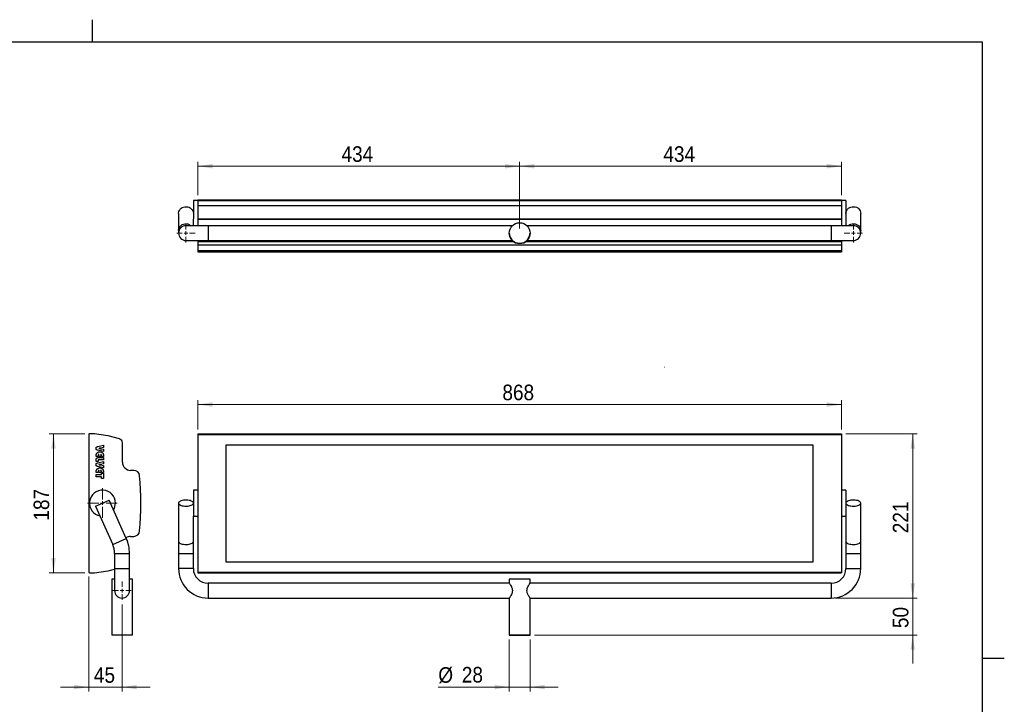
# Model space of a CAD drawing. Header units: millimetres. Extents: x 5 to 415, y 5 to 292.
# Tile 4 of 4: x 194 to 415, y 138 to 292. Entities that reach past the tile are written whole.
import ezdxf

# ---------------------------------------------------------------- set-up
doc = ezdxf.new("R2010")
doc.units = ezdxf.units.MM
doc.linetypes.add('SLD-Centrada-trazos-largos', pattern=[19.05, 15.24, -1.27, 1.27, -1.27])
doc.linetypes.add('SLD-Continua', pattern=[0])
doc.styles.add('SLDTEXTSTYLE0', font='GOTHIC.TTF', dxfattribs={"width": 0.913})
doc.dimstyles.new('SLDDIMSTYLE0', dxfattribs={"dimtxt": 3.5, "dimasz": 3.302, "dimexe": 0, "dimexo": 0.0625, "dimgap": 0.875, "dimtad": 1, "dimlfac": 6, "dimrnd": 1e-09, "dimzin": 12, "dimdsep": 46, "dimtxsty": 'SLDTEXTSTYLE0', "dimsah": 1, "dimcen": 0.09, "dimadec": 0, "dimazin": 3, "dimtfac": 1, "dimtmove": 0, "dimatfit": 0, "dimfxl": 1, "dimfrac": 2, "dimtolj": 1, "dimtzin": 12, "dimarcsym": 0})
doc.dimstyles.new('SLDDIMSTYLE1', dxfattribs={"dimtxt": 3.5, "dimasz": 3.302, "dimexe": 0, "dimexo": 0.0625, "dimgap": 0.875, "dimtad": 1, "dimdec": 0, "dimlfac": 6, "dimrnd": 1e-09, "dimzin": 12, "dimdsep": 46, "dimtxsty": 'SLDTEXTSTYLE0', "dimsah": 1, "dimcen": 0.09, "dimadec": 0, "dimazin": 3, "dimtfac": 1, "dimtdec": 0, "dimtofl": 0, "dimtmove": 0, "dimatfit": 3, "dimfxl": 1, "dimfrac": 2, "dimtolj": 1, "dimtzin": 12, "dimarcsym": 0})
doc.dimstyles.new('SLDDIMSTYLE2', dxfattribs={"dimtxt": 3.5, "dimasz": 3.302, "dimexe": 0, "dimexo": 0.0625, "dimgap": 0.875, "dimtad": 1, "dimlfac": 6, "dimrnd": 1e-09, "dimzin": 12, "dimdsep": 46, "dimtxsty": 'SLDTEXTSTYLE0', "dimsah": 1, "dimcen": 0.09, "dimadec": 0, "dimazin": 3, "dimtfac": 1, "dimtofl": 0, "dimtmove": 0, "dimatfit": 3, "dimfxl": 1, "dimfrac": 2, "dimtolj": 1, "dimtzin": 12, "dimarcsym": 0})

# ---------------------------------------------------------------- blocks, each defined once
blk = doc.blocks.new('_D')
at = {"color": 7, "linetype": 'SLD-Continua', "lineweight": 0}
for p, q in [((209.22, 166.9), (209.22, 141.06)), ((216.72, 160.65), (216.72, 141.06)), ((209.22, 142.06), (202.87, 142.06)), ((209.22, 142.06), (216.72, 142.06)), ((216.72, 142.06), (223.07, 142.06))]:
    blk.add_line(p, q, dxfattribs=at)
at = {"color": 7, "linetype": 'SLD-Continua', "lineweight": 18}
for points in [[(209.22, 142.06), (205.92, 142.57), (205.92, 141.55)], [(216.72, 142.06), (220.03, 141.55), (220.03, 142.57)]]:
    blk.add_solid(points, dxfattribs=at)
at = {"color": 7, "linetype": 'SLD-Continua', "lineweight": 18, "insert": (210.39, 146.53), "char_height": 3.5, "attachment_point": 1, "style": 'SLDTEXTSTYLE0'}
blk.add_mtext('45', dxfattribs=at)
blk = doc.blocks.new('_D_1')
at = {"color": 7, "linetype": 'SLD-Continua', "lineweight": 0}
for p, q in [((208.39, 198.94), (200.31, 198.94)), ((201.31, 198.94), (201.31, 167.73)), ((208.39, 167.73), (200.31, 167.73))]:
    blk.add_line(p, q, dxfattribs=at)
at = {"color": 7, "linetype": 'SLD-Continua', "lineweight": 18}
for points in [[(201.31, 198.94), (200.8, 195.64), (201.82, 195.64)], [(201.31, 167.73), (201.82, 171.03), (200.8, 171.03)]]:
    blk.add_solid(points, dxfattribs=at)
at = {"color": 7, "linetype": 'SLD-Continua', "lineweight": 18, "insert": (196.84, 179.46), "char_height": 3.5, "attachment_point": 1, "rotation": 90, "style": 'SLDTEXTSTYLE0'}
blk.add_mtext('187', dxfattribs=at)
blk = doc.blocks.new('SW_CENTERMARKSYMBOL_0')
at = {"color": 0, "linetype": 'SLD-Continua', "lineweight": 18}
for p, q in [((-0.83, 0), (-2.08, 0)), ((0, 0), (-0.42, 0)), ((0, 0.83), (0, 2.08)), ((0, 0), (0, 0.42)), ((0, 0), (0, -0.42)), ((0, 0), (0.42, 0)), ((0.83, 0), (2.08, 0)), ((0, -0.83), (0, -2.08))]:
    blk.add_line(p, q, dxfattribs=at)
blk = doc.blocks.new('SW_CENTERMARKSYMBOL_1')
at = {"color": 0, "linetype": 'SLD-Continua', "lineweight": 18}
for p, q in [((0, 0.83), (0, 3.33)), ((-0.83, 0), (-3.33, 0)), ((0, 0), (-0.42, 0)), ((0, 0), (0, 0.42)), ((0, 0), (0, -0.42)), ((0, 0), (0.42, 0)), ((0.83, 0), (3.33, 0)), ((0, -0.83), (0, -3.33))]:
    blk.add_line(p, q, dxfattribs=at)
blk = doc.blocks.new('_D_2')
at = {"color": 7, "linetype": 'SLD-Continua', "lineweight": 0}
for p, q in [((233.75, 199.94), (233.75, 206.54)), ((378.41, 199.94), (378.41, 206.54)), ((233.75, 205.54), (378.41, 205.54))]:
    blk.add_line(p, q, dxfattribs=at)
at = {"color": 7, "linetype": 'SLD-Continua', "lineweight": 18}
for points in [[(233.75, 205.54), (237.05, 205.03), (237.05, 206.05)], [(378.41, 205.54), (375.11, 206.05), (375.11, 205.03)]]:
    blk.add_solid(points, dxfattribs=at)
at = {"color": 7, "linetype": 'SLD-Continua', "lineweight": 18, "insert": (302.2, 210.01), "char_height": 3.5, "attachment_point": 1, "style": 'SLDTEXTSTYLE0'}
blk.add_mtext('868', dxfattribs=at)
blk = doc.blocks.new('_D_3')
at = {"color": 7, "linetype": 'SLD-Continua', "lineweight": 0}
for p, q in [((379.41, 198.94), (395.41, 198.94)), ((394.41, 162.06), (394.41, 198.94)), ((377.08, 162.06), (395.41, 162.06))]:
    blk.add_line(p, q, dxfattribs=at)
at = {"color": 7, "linetype": 'SLD-Continua', "lineweight": 18}
for points in [[(394.41, 198.94), (393.91, 195.64), (394.92, 195.64)], [(394.41, 162.06), (394.92, 165.36), (393.91, 165.36)]]:
    blk.add_solid(points, dxfattribs=at)
at = {"color": 7, "linetype": 'SLD-Continua', "lineweight": 18, "insert": (389.94, 176.62), "char_height": 3.5, "attachment_point": 1, "rotation": 90, "style": 'SLDTEXTSTYLE0'}
blk.add_mtext('221', dxfattribs=at)
blk = doc.blocks.new('_D_4')
at = {"color": 7, "linetype": 'SLD-Continua', "lineweight": 0}
for p, q in [((303.75, 152.73), (303.75, 141.06)), ((308.41, 152.73), (308.41, 141.06)), ((303.75, 142.06), (287.8, 142.06)), ((308.41, 142.06), (303.75, 142.06)), ((308.41, 142.06), (314.76, 142.06))]:
    blk.add_line(p, q, dxfattribs=at)
at = {"color": 7, "linetype": 'SLD-Continua', "lineweight": 18}
for points in [[(303.75, 142.06), (300.45, 142.57), (300.45, 141.55)], [(308.41, 142.06), (311.72, 141.55), (311.72, 142.57)]]:
    blk.add_solid(points, dxfattribs=at)
at = {"color": 7, "linetype": 'SLD-Continua', "lineweight": 18, "char_height": 3.5, "attachment_point": 1, "style": 'SLDTEXTSTYLE0'}
for s, insert in [('%%c', (287.8, 146.53)), ('28', (293.08, 146.59))]:
    blk.add_mtext(s, dxfattribs=dict(at, insert=insert))
blk = doc.blocks.new('_D_5')
at = {"color": 7, "linetype": 'SLD-Continua', "lineweight": 0}
for p, q in [((394.41, 162.06), (394.41, 168.41)), ((377.08, 162.06), (395.41, 162.06)), ((394.41, 162.06), (394.41, 153.73)), ((309.41, 153.73), (395.41, 153.73)), ((394.41, 153.73), (394.41, 147.38))]:
    blk.add_line(p, q, dxfattribs=at)
at = {"color": 7, "linetype": 'SLD-Continua', "lineweight": 18}
for points in [[(394.41, 162.06), (394.92, 165.36), (393.91, 165.36)], [(394.41, 153.73), (393.91, 150.43), (394.92, 150.43)]]:
    blk.add_solid(points, dxfattribs=at)
at = {"color": 7, "linetype": 'SLD-Continua', "lineweight": 18, "insert": (389.94, 155.31), "char_height": 3.5, "attachment_point": 1, "rotation": 90, "style": 'SLDTEXTSTYLE0'}
blk.add_mtext('50', dxfattribs=at)
blk = doc.blocks.new('_D_6')
at = {"color": 7, "linetype": 'SLD-Continua', "lineweight": 0}
for p, q in [((306.08, 245.06), (306.08, 260.08)), ((306.08, 259.08), (378.41, 259.08)), ((378.41, 252.56), (378.41, 260.08))]:
    blk.add_line(p, q, dxfattribs=at)
at = {"color": 7, "linetype": 'SLD-Continua', "lineweight": 18}
for points in [[(306.08, 259.08), (309.38, 258.58), (309.38, 259.59)], [(378.41, 259.08), (375.11, 259.59), (375.11, 258.58)]]:
    blk.add_solid(points, dxfattribs=at)
at = {"color": 7, "linetype": 'SLD-Continua', "lineweight": 18, "insert": (338.37, 263.56), "char_height": 3.5, "attachment_point": 1, "style": 'SLDTEXTSTYLE0'}
blk.add_mtext('434', dxfattribs=at)
blk = doc.blocks.new('_D_7')
at = {"color": 7, "linetype": 'SLD-Continua', "lineweight": 0}
for p, q in [((233.75, 252.56), (233.75, 260.08)), ((306.08, 259.08), (233.75, 259.08)), ((306.08, 245.06), (306.08, 260.08))]:
    blk.add_line(p, q, dxfattribs=at)
at = {"color": 7, "linetype": 'SLD-Continua', "lineweight": 18}
for points in [[(233.75, 259.08), (237.05, 258.58), (237.05, 259.59)], [(306.08, 259.08), (302.78, 259.59), (302.78, 258.58)]]:
    blk.add_solid(points, dxfattribs=at)
at = {"color": 7, "linetype": 'SLD-Continua', "lineweight": 18, "insert": (266.04, 263.56), "char_height": 3.5, "attachment_point": 1, "style": 'SLDTEXTSTYLE0'}
blk.add_mtext('434', dxfattribs=at)
blk = doc.blocks.new('SW_CENTERMARKSYMBOL_2')
at = {"color": 0, "linetype": 'SLD-Continua', "lineweight": 18}
for p, q in [((-0.83, 0), (-2.08, 0)), ((0, 0), (-0.42, 0)), ((0, 0.83), (0, 2.08)), ((0, 0), (0, 0.42)), ((0, 0), (0, -0.42)), ((0, 0), (0.42, 0)), ((0.83, 0), (2.08, 0)), ((0, -0.83), (0, -2.08))]:
    blk.add_line(p, q, dxfattribs=at)
blk = doc.blocks.new('SW_CENTERMARKSYMBOL_3')
at = {"color": 0, "linetype": 'SLD-Continua', "lineweight": 18}
for p, q in [((-0.83, 0), (-2.08, 0)), ((0, 0), (-0.42, 0)), ((0, 0.83), (0, 2.08)), ((0, 0), (0, 0.42)), ((0, 0), (0, -0.42)), ((0, 0), (0.42, 0)), ((0.83, 0), (2.08, 0)), ((0, -0.83), (0, -2.08))]:
    blk.add_line(p, q, dxfattribs=at)

msp = doc.modelspace()

# ---------------------------------------------------------------- linework, layer by layer
at = {"color": 7, "linetype": 'SLD-Continua', "lineweight": 25}
for p, q in [((210, 292.001), (210, 286.999)), ((10, 287), (410, 287)), ((410, 287), (410, 10)), ((233.7475, 251.3903), (232.7475, 251.3903)), ((232.7475, 251.3903), (232.7475, 247.2869)), ((233.7475, 251.557), (378.4142, 251.557)), ((233.7475, 251.557), (233.7475, 251.3903)), ((233.7475, 251.3903), (378.4142, 251.3903)), ((233.7475, 251.3903), (233.7475, 250.2262)), ((233.7475, 250.2262), (378.4142, 250.2262)), ((233.7475, 250.2262), (233.7475, 247.2298)), ((378.4142, 251.557), (378.4142, 251.3903)), ((379.4142, 251.3903), (378.4142, 251.3903)), ((378.4142, 251.3903), (378.4142, 250.2262)), ((378.4142, 250.2262), (378.4142, 247.2298)), ((379.4142, 251.3903), (379.4142, 247.2869)), ((229.4142, 248.4736), (229.4142, 244.6338)), ((382.7475, 244.6338), (382.7475, 248.4736)), ((236.0808, 245.7236), (231.0808, 245.7236)), ((232.7475, 245.7236), (232.7475, 247.2869)), ((233.7475, 247.2298), (378.4142, 247.2298)), ((233.7475, 247.2298), (233.7475, 247.1852)), ((233.7475, 247.1852), (378.4142, 247.1852)), ((233.7475, 247.1852), (233.7475, 245.7236)), ((304.4478, 245.7236), (236.0808, 245.7236)), ((236.0808, 245.7236), (236.0808, 242.3903)), ((376.0808, 245.7236), (307.7138, 245.7236)), ((381.0808, 245.7236), (376.0808, 245.7236)), ((376.0808, 245.7236), (376.0808, 242.3903)), ((378.4142, 247.2298), (378.4142, 247.1852)), ((378.4142, 247.1852), (378.4142, 245.7236)), ((379.4142, 247.2869), (379.4142, 245.7236)), ((229.4142, 244.6338), (229.4142, 244.057)), ((303.7475, 244.057), (303.7475, 244.057)), ((308.4142, 244.057), (308.4142, 244.057)), ((382.7475, 244.057), (382.7475, 244.6338)), ((231.0808, 242.3903), (236.0808, 242.3903)), ((233.7475, 242.3903), (233.7475, 242.1429)), ((233.7475, 242.1429), (233.7475, 241.4388)), ((233.7475, 242.1429), (304.7464, 242.1429)), ((233.7475, 241.4388), (378.4142, 241.4388)), ((233.7475, 241.4388), (233.7475, 240.1113)), ((236.0808, 242.3903), (304.4315, 242.3903)), ((307.4153, 242.1429), (378.4142, 242.1429)), ((307.7302, 242.3903), (376.0808, 242.3903)), ((376.0808, 242.3903), (381.0808, 242.3903)), ((378.4142, 242.3903), (378.4142, 242.1429)), ((378.4142, 242.1429), (378.4142, 241.4388)), ((378.4142, 241.4388), (378.4142, 240.1113)), ((233.7475, 240.1113), (378.4142, 240.1113)), ((233.7475, 240.1113), (233.7475, 239.8221)), ((233.7475, 239.8221), (378.4142, 239.8221)), ((378.4142, 240.1113), (378.4142, 239.8221)), ((209.2249, 198.7772), (209.2249, 167.8959)), ((210.5557, 198.9439), (209.3916, 198.9439)), ((213.5521, 198.5175), (210.5557, 198.9439)), ((216.1318, 197.8087), (213.5967, 198.5052)), ((216.2139, 197.782), (216.1318, 197.8087)), ((233.7475, 198.9439), (378.4142, 198.9439)), ((233.7475, 198.9439), (233.7475, 198.7772)), ((233.7475, 198.7772), (378.4142, 198.7772)), ((233.7475, 198.7772), (233.7475, 167.8959)), ((378.4142, 198.9439), (378.4142, 198.7772)), ((378.4142, 198.7772), (378.4142, 167.8959)), ((211.2497, 196.0954), (212.5583, 196.3914)), ((212.5583, 194.966), (211.2497, 195.2682)), ((211.5118, 195.6883), (211.4734, 195.6835)), ((212.5583, 195.8593), (211.8901, 195.7428)), ((211.8914, 195.6184), (212.5583, 195.5043)), ((212.5583, 196.3914), (212.5583, 195.8593)), ((212.5583, 195.5043), (212.5583, 194.966)), ((216.8057, 192.5825), (216.8057, 196.9248)), ((372.0808, 196.4439), (240.0808, 196.4439)), ((240.0808, 196.4439), (240.0808, 170.2292)), ((372.0808, 170.2292), (372.0808, 196.4439)), ((210.8916, 193.8914), (210.8916, 193.9349)), ((211.3521, 193.8914), (210.8916, 193.8914)), ((210.8916, 192.7072), (210.8916, 193.0334)), ((211.3521, 192.7072), (210.8916, 192.7072)), ((211.2497, 192.455), (212.5583, 192.7511)), ((211.3521, 193.9922), (211.3521, 193.8914)), ((211.3521, 192.958), (211.3521, 192.7072)), ((211.4792, 193.6502), (212.5583, 193.6502)), ((212.5583, 193.1239), (211.5156, 193.1239)), ((211.5275, 193.8914), (211.5275, 194.4177)), ((211.9223, 193.8914), (211.5275, 193.8914)), ((211.9223, 194.4153), (211.9223, 193.8914)), ((212.0977, 193.8914), (212.0977, 193.9922)), ((212.5583, 193.8914), (212.0977, 193.8914)), ((212.5583, 193.9349), (212.5583, 193.8914)), ((212.5583, 193.6502), (212.5583, 193.1239)), ((212.5583, 192.7511), (212.5583, 192.2189)), ((212.5583, 191.3256), (211.2497, 191.6278)), ((211.3521, 190.3518), (211.3521, 190.2511)), ((211.5118, 192.0479), (211.4734, 192.0431)), ((211.5275, 190.2511), (211.5275, 190.7774)), ((212.5583, 192.2189), (211.8901, 192.1024)), ((211.8914, 191.978), (212.5583, 191.8639)), ((211.9223, 190.775), (211.9223, 190.2511)), ((212.0977, 190.2511), (212.0977, 190.3518)), ((212.5583, 191.8639), (212.5583, 191.3256)), ((219.343, 190.7491), (218.639, 190.7491)), ((210.8916, 190.2511), (210.8916, 190.2946)), ((211.3521, 190.2511), (210.8916, 190.2511)), ((210.8916, 189.7905), (212.0977, 189.7905)), ((210.8916, 189.2642), (210.8916, 189.7905)), ((212.0977, 189.2642), (210.8916, 189.2642)), ((211.9223, 190.2511), (211.5275, 190.2511)), ((212.5583, 190.2511), (212.0977, 190.2511)), ((212.0977, 190.0976), (212.5583, 190.0976)), ((212.0977, 189.7905), (212.0977, 190.0976)), ((212.0977, 188.9572), (212.0977, 189.2642)), ((212.5583, 188.9572), (212.0977, 188.9572)), ((212.5583, 190.2946), (212.5583, 190.2511)), ((212.5583, 190.0976), (212.5583, 188.9572)), ((233.7475, 186.3126), (232.7475, 186.3126)), ((232.7475, 186.3126), (232.7475, 180.4792)), ((379.4142, 186.3126), (378.4142, 186.3126)), ((379.4142, 186.3126), (379.4142, 180.4792)), ((212.3083, 183.3959), (213.8307, 184.074)), ((217.6706, 175.4533), (213.8307, 184.074)), ((210.7858, 182.7178), (212.3083, 183.3959)), ((210.7858, 182.7178), (214.6257, 174.097)), ((229.4142, 183.3959), (229.4142, 174.7751)), ((382.7475, 174.7751), (382.7475, 183.3959)), ((232.7475, 180.4792), (233.7475, 180.4792)), ((232.7475, 174.7751), (232.7475, 180.4792)), ((378.4142, 180.4792), (379.4142, 180.4792)), ((379.4142, 180.4792), (379.4142, 174.7751)), ((216.1481, 174.7751), (217.6706, 175.4533)), ((218.639, 175.924), (219.343, 175.924)), ((214.6257, 174.097), (216.1481, 174.7751)), ((229.4142, 174.7751), (229.4142, 172.0626)), ((232.7475, 172.0626), (232.7475, 174.7751)), ((379.4142, 174.7751), (379.4142, 172.0626)), ((382.7475, 172.0626), (382.7475, 174.7751)), ((215.0583, 172.0626), (215.0583, 168.7292)), ((215.0583, 172.0626), (218.3916, 172.0626)), ((218.3916, 168.7292), (218.3916, 172.0626)), ((229.4142, 172.0626), (229.4142, 168.7292)), ((229.4142, 172.0626), (232.7475, 172.0626)), ((232.7475, 168.7292), (232.7475, 172.0626)), ((379.4142, 172.0626), (379.4142, 168.7292)), ((379.4142, 172.0626), (382.7475, 172.0626)), ((382.7475, 168.7292), (382.7475, 172.0626)), ((213.5967, 168.1679), (215.0583, 168.5694)), ((215.0583, 168.7292), (215.0583, 163.7292)), ((215.0583, 168.7292), (218.3916, 168.7292)), ((218.3916, 163.7292), (218.3916, 168.7292)), ((232.7475, 168.7292), (229.4142, 168.7292)), ((240.0808, 170.2292), (372.0808, 170.2292)), ((379.4142, 168.7292), (382.7475, 168.7292)), ((209.3916, 167.7292), (210.5557, 167.7292)), ((210.5557, 167.7292), (213.5521, 168.1557)), ((214.3916, 166.3126), (214.3916, 153.7292)), ((215.0583, 166.3126), (214.3916, 166.3126)), ((219.0583, 166.3126), (218.3916, 166.3126)), ((219.0583, 153.7292), (219.0583, 166.3126)), ((233.7475, 167.8959), (378.4142, 167.8959)), ((233.7475, 167.8959), (233.7475, 167.7292)), ((233.7475, 167.7292), (378.4142, 167.7292)), ((233.7475, 167.7292), (378.4142, 167.7292)), ((233.7475, 167.7292), (233.7475, 167.7292)), ((303.7475, 166.3126), (303.7475, 165.383)), ((308.4142, 165.3855), (308.4142, 166.3126)), ((378.4142, 167.8959), (378.4142, 167.7292)), ((303.7566, 165.3959), (236.0808, 165.3959)), ((236.0808, 165.3959), (236.0808, 162.0626)), ((376.0808, 165.3959), (308.4068, 165.3959)), ((376.0808, 165.3959), (376.0808, 162.0626)), ((236.0808, 162.0626), (303.7549, 162.0626)), ((303.7475, 162.073), (303.7475, 153.7292)), ((308.4051, 162.0626), (376.0808, 162.0626)), ((308.4142, 153.7292), (308.4142, 162.0754)), ((219.0583, 153.7292), (214.3916, 153.7292)), ((415.001, 148.5), (409.999, 148.5))]:
    msp.add_line(p, q, dxfattribs=at)
at = {"color": 7, "linetype": 'SLD-Centrada-trazos-largos', "lineweight": 18}
msp.add_line((338.5808, 213.9371), (338.6182, 213.9371), dxfattribs=at)
at = {"color": 7, "linetype": 'SLD-Continua', "lineweight": 25, "flags": 128}
for points in [[(229.4142, 248.4736), (229.4217, 248.6183), (229.4817, 248.9026), (229.5994, 249.1713), (229.7708, 249.4147), (229.9894, 249.6242), (230.2475, 249.7921), (230.5357, 249.9124), (230.8437, 249.9806), (231.1601, 249.9944), (231.4738, 249.9532), (231.7732, 249.8585), (232.0476, 249.7138), (232.2871, 249.5242), (232.4829, 249.2967), (232.6281, 249.0395), (232.7174, 248.7618), (232.7475, 248.4736)], [(379.4142, 248.4736), (379.4217, 248.6183), (379.4817, 248.9026), (379.5994, 249.1713), (379.7708, 249.4147), (379.9894, 249.6242), (380.2475, 249.7921), (380.5357, 249.9124), (380.8437, 249.9806), (381.1601, 249.9944), (381.4738, 249.9532), (381.7732, 249.8585), (382.0476, 249.7138), (382.2871, 249.5242), (382.4829, 249.2967), (382.6281, 249.0395), (382.7174, 248.7618), (382.7475, 248.4736)], [(229.4142, 244.6338), (229.4217, 244.7785), (229.4817, 245.0627), (229.5994, 245.3314), (229.7708, 245.5749), (229.9894, 245.7844), (230.2475, 245.9522), (230.5357, 246.0725), (230.8437, 246.1407), (231.1601, 246.1545), (231.4738, 246.1133), (231.7732, 246.0186), (232.0476, 245.8739), (232.2446, 245.7236)], [(379.9171, 245.7236), (379.9894, 245.7844), (380.2475, 245.9522), (380.5357, 246.0725), (380.8437, 246.1407), (381.1601, 246.1545), (381.4738, 246.1133), (381.7732, 246.0186), (382.0476, 245.8739), (382.2871, 245.6844), (382.4829, 245.4569), (382.6281, 245.1996), (382.7174, 244.9219), (382.7475, 244.6338)], [(232.7475, 183.3959), (232.7174, 183.5242), (232.6281, 183.6479), (232.4829, 183.7625), (232.2871, 183.8639), (232.0476, 183.9483), (231.7732, 184.0128), (231.4738, 184.0549), (231.1601, 184.0733), (230.8437, 184.0671), (230.5357, 184.0367), (230.2475, 183.9832), (229.9894, 183.9084), (229.7708, 183.8151), (229.5994, 183.7066), (229.4817, 183.587), (229.4217, 183.4604), (229.4217, 183.3314), (229.4817, 183.2049), (229.5994, 183.0852), (229.7708, 182.9767), (229.9894, 182.8834), (230.2475, 182.8086), (230.5357, 182.7551), (230.8437, 182.7247), (231.1601, 182.7185), (231.4738, 182.7369), (231.7732, 182.7791), (232.0476, 182.8435), (232.2871, 182.9279), (232.4829, 183.0293), (232.6281, 183.1439), (232.7174, 183.2676), (232.7475, 183.3959)], [(382.7475, 183.3959), (382.7174, 183.5242), (382.6281, 183.6479), (382.4829, 183.7625), (382.2871, 183.8639), (382.0476, 183.9483), (381.7732, 184.0128), (381.4738, 184.0549), (381.1601, 184.0733), (380.8437, 184.0671), (380.5357, 184.0367), (380.2475, 183.9832), (379.9894, 183.9084), (379.7708, 183.8151), (379.5994, 183.7066), (379.4817, 183.587), (379.4217, 183.4604), (379.4217, 183.3314), (379.4817, 183.2049), (379.5994, 183.0852), (379.7708, 182.9767), (379.9894, 182.8834), (380.2475, 182.8086), (380.5357, 182.7551), (380.8437, 182.7247), (381.1601, 182.7185), (381.4738, 182.7369), (381.7732, 182.7791), (382.0476, 182.8435), (382.2871, 182.9279), (382.4829, 183.0293), (382.6281, 183.1439), (382.7174, 183.2676), (382.7475, 183.3959)], [(229.4142, 174.7751), (229.4217, 174.7107), (229.4817, 174.5841), (229.5994, 174.4644), (229.7708, 174.3559), (229.9894, 174.2626), (230.2475, 174.1878), (230.5357, 174.1343), (230.8437, 174.1039), (231.1601, 174.0978), (231.4738, 174.1161), (231.7732, 174.1583), (232.0476, 174.2227), (232.2871, 174.3072), (232.4829, 174.4085), (232.6281, 174.5231), (232.7174, 174.6468), (232.7475, 174.7751)], [(379.4142, 174.7751), (379.4217, 174.7107), (379.4817, 174.5841), (379.5994, 174.4644), (379.7708, 174.3559), (379.9894, 174.2626), (380.2475, 174.1878), (380.5357, 174.1343), (380.8437, 174.1039), (381.1601, 174.0978), (381.4738, 174.1161), (381.7732, 174.1583), (382.0476, 174.2227), (382.2871, 174.3072), (382.4829, 174.4085), (382.6281, 174.5231), (382.7174, 174.6468), (382.7475, 174.7751)], [(308.4142, 166.3126), (308.4123, 166.3126), (308.367, 166.3126), (308.2625, 166.3126), (308.1016, 166.3126), (307.8883, 166.3126), (307.6281, 166.3126), (307.3279, 166.3126), (306.9954, 166.3126), (306.6392, 166.3126), (306.2686, 166.3126), (305.8931, 166.3126), (305.5224, 166.3126), (305.1663, 166.3126), (304.8338, 166.3126), (304.5336, 166.3126), (304.2734, 166.3126), (304.0601, 166.3126), (303.8991, 166.3126), (303.7947, 166.3126), (303.7494, 166.3126), (303.7475, 166.3126)], [(306.0808, 153.7292), (306.4551, 153.7292), (306.8197, 153.7292), (307.1652, 153.7292), (307.4826, 153.7292), (307.7636, 153.7292), (308.0011, 153.7292), (308.1889, 153.7292), (308.3221, 153.7292), (308.3972, 153.7292), (308.4123, 153.7292), (308.367, 153.7292), (308.2625, 153.7292), (308.1016, 153.7292), (307.8883, 153.7292), (307.6281, 153.7292), (307.3279, 153.7292), (306.9954, 153.7292), (306.6392, 153.7292), (306.2686, 153.7292), (305.8931, 153.7292), (305.5224, 153.7292), (305.1663, 153.7292), (304.8338, 153.7292), (304.5336, 153.7292), (304.2734, 153.7292), (304.0601, 153.7292), (303.8991, 153.7292), (303.7947, 153.7292), (303.7494, 153.7292), (303.7645, 153.7292), (303.8396, 153.7292), (303.9728, 153.7292), (304.1605, 153.7292), (304.398, 153.7292), (304.6791, 153.7292), (304.9965, 153.7292), (305.342, 153.7292), (305.7065, 153.7292), (306.0808, 153.7292)]]:
    msp.add_lwpolyline(points, dxfattribs=at)
at = {"color": 7, "linetype": 'SLD-Continua', "lineweight": 25}
msp.add_circle((306.0808, 244.057), 2.3333, dxfattribs=at)
for centre, radius, start, end in [((231.0808, 244.057), 1.6667, 90, 270), ((381.0808, 244.057), 1.6667, 270, 90), ((306.0808, 244.057), 2.3333, 180, 270), ((306.0808, 244.057), 2.3333, 270, 0), ((209.3916, 198.7772), 0.1667, 90, 180.000003), ((213.5307, 198.3522), 0.1667, 66.662409, 82.612922), ((215.889, 196.9248), 0.9167, 359.999997, 69.241239), ((218.639, 192.5825), 1.8333, 179.999997, 269.999997), ((219.343, 189.4158), 1.3333, 5.339056, 89.999997), ((154.2931, 183.3366), 66.6667, 354.660938, 5.339056), ((212.3083, 183.3959), 2.9167, 0, 259.159247), ((212.3083, 183.3959), 2.9167, 328.859056, 0), ((219.343, 177.2573), 1.3333, 269.999997, 354.660938), ((218.639, 174.0907), 1.8333, 89.999997, 124.385334), ((210.0583, 172.0626), 8.3333, 0, 24.009151), ((210.0583, 172.0626), 5, 0, 24.009151), ((236.0808, 168.7292), 6.6667, 180, 270), ((236.0808, 168.7292), 3.3333, 180, 270), ((376.0808, 168.7292), 3.3333, 270, 0), ((376.0808, 168.7292), 6.6667, 270, 0), ((209.3916, 167.8959), 0.1667, 180, 270), ((213.5307, 168.3209), 0.1667, 277.387049, 293.337586), ((216.7249, 163.7292), 1.6667, 180, 0)]:
    msp.add_arc(centre, radius, start, end, dxfattribs=at)
for points, knots in [([(303.7549, 244.0574), (303.7581, 243.9292), (303.7653, 243.6461), (303.8853, 243.2322), (304.0776, 242.8344), (304.2871, 242.5546), (304.4363, 242.4012), (304.4328, 242.405), (304.4315, 242.4065)], [0, 0, 0, 0, 0.14044534, 0.30997334, 0.49858531, 0.72195181, 0.89483014, 1, 1, 1, 1]), ([(307.7302, 242.4065), (307.726, 242.4023), (307.7131, 242.3894), (307.8227, 242.4987), (308.0226, 242.7397), (308.2449, 243.1441), (308.3928, 243.6048), (308.4013, 243.918), (308.405, 244.0576)], [0, 0, 0, 0, 0.06917366, 0.21636366, 0.43443184, 0.65752536, 0.84737277, 1, 1, 1, 1]), ([(210.8697, 195.6835), (210.8699, 195.6973), (210.8704, 195.7244), (210.8746, 195.7638), (210.8812, 195.801), (210.8913, 195.8356), (210.9037, 195.8682), (210.9186, 195.8985), (210.937, 195.9262), (210.9578, 195.9521), (210.982, 195.9758), (211.0096, 195.9979), (211.0411, 196.018), (211.0758, 196.037), (211.1143, 196.0539), (211.1561, 196.0697), (211.2015, 196.0838), (211.2333, 196.0914), (211.2497, 196.0954)], [0, 0, 0, 0, 0.06704895, 0.131084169, 0.191913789, 0.250109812, 0.305856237, 0.360345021, 0.41395421, 0.466715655, 0.521150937, 0.577889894, 0.637953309, 0.701645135, 0.76957349, 0.841782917, 0.918332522, 1, 1, 1, 1]), ([(211.2497, 195.2682), (211.2333, 195.2721), (211.2015, 195.2797), (211.1561, 195.2939), (211.1143, 195.3096), (211.0759, 195.3267), (211.0409, 195.3451), (211.0097, 195.3656), (210.9822, 195.3877), (210.9576, 195.4111), (210.9371, 195.4373), (210.9185, 195.4651), (210.9037, 195.4958), (210.8913, 195.5287), (210.8812, 195.564), (210.8746, 195.6017), (210.8704, 195.6418), (210.8699, 195.6693), (210.8697, 195.6835)], [0, 0, 0, 0, 0.08122369, 0.15735731, 0.22917434, 0.29673357, 0.35981772, 0.41985617, 0.4762868, 0.53004104, 0.58294475, 0.63626262, 0.69094852, 0.74690674, 0.80584615, 0.86742874, 0.93166385, 1, 1, 1, 1]), ([(211.0324, 194.5716), (211.0424, 194.5861), (211.0622, 194.6148), (211.0946, 194.6554), (211.1289, 194.6935), (211.1653, 194.7292), (211.2037, 194.7626), (211.2443, 194.793), (211.2865, 194.8212), (211.3307, 194.8469), (211.3764, 194.8697), (211.4232, 194.8898), (211.4711, 194.9065), (211.5201, 194.9203), (211.5701, 194.9309), (211.6212, 194.9383), (211.6732, 194.9435), (211.7082, 194.9439), (211.7259, 194.944)], [0, 0, 0, 0, 0.064379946, 0.127341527, 0.189692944, 0.25166751, 0.313502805, 0.37518581, 0.436880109, 0.49915466, 0.561679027, 0.623383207, 0.685286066, 0.746854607, 0.809144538, 0.872002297, 0.93529084, 1, 1, 1, 1]), ([(211.4734, 195.6835), (211.5317, 195.6747), (211.6513, 195.6565), (211.7708, 195.6374), (211.8322, 195.6276)], [0, 0, 0, 0, 0.48690311, 1, 1, 1, 1]), ([(211.8901, 195.7428), (211.8847, 195.7419), (211.871, 195.7395), (211.846, 195.7354), (211.8121, 195.7303), (211.7692, 195.7242), (211.7175, 195.7166), (211.6569, 195.7081), (211.5873, 195.6985), (211.5379, 195.6918), (211.5118, 195.6883)], [0, 0, 0, 0, 0.042742, 0.10906555, 0.19883301, 0.31205265, 0.44885489, 0.60911214, 0.79282668, 1, 1, 1, 1]), ([(211.7259, 194.944), (211.7435, 194.9438), (211.7785, 194.9435), (211.8303, 194.9383), (211.8811, 194.9309), (211.9309, 194.9203), (211.9796, 194.9064), (212.0275, 194.8902), (212.074, 194.87), (212.1196, 194.8475), (212.1637, 194.8223), (212.206, 194.7941), (212.2459, 194.763), (212.2848, 194.7303), (212.3208, 194.6942), (212.3553, 194.6561), (212.3876, 194.6151), (212.4074, 194.5862), (212.4174, 194.5716)], [0, 0, 0, 0, 0.06441616, 0.12782696, 0.19039252, 0.25239381, 0.31408129, 0.37557146, 0.43739484, 0.49947927, 0.561665, 0.62347848, 0.68520138, 0.74688319, 0.80927103, 0.8717429, 0.9351537, 1, 1, 1, 1]), ([(211.8322, 195.6276), (211.8394, 195.6266), (211.8523, 195.6249), (211.8693, 195.6221), (211.8819, 195.62), (211.8887, 195.6188), (211.8914, 195.6184)], [0, 0, 0, 0, 0.36344061, 0.65261841, 0.86104736, 1, 1, 1, 1]), ([(210.8916, 193.9349), (210.8919, 193.9691), (210.8924, 194.0353), (210.8998, 194.1313), (210.9098, 194.2209), (210.9252, 194.3038), (210.9451, 194.3802), (210.9688, 194.4504), (210.9973, 194.5143), (211.0209, 194.5528), (211.0324, 194.5716)], [0, 0, 0, 0, 0.15508681, 0.30065931, 0.4369602, 0.56409813, 0.68308723, 0.79493245, 0.90029623, 1, 1, 1, 1]), ([(210.8916, 193.0334), (210.8921, 193.0589), (210.893, 193.1081), (210.8994, 193.1795), (210.9106, 193.2456), (210.9265, 193.3067), (210.9459, 193.3629), (210.9709, 193.4136), (210.9999, 193.4595), (211.0339, 193.5002), (211.0728, 193.5357), (211.1162, 193.5669), (211.1651, 193.5924), (211.2184, 193.6138), (211.2768, 193.6301), (211.3399, 193.6421), (211.408, 193.6488), (211.455, 193.6497), (211.4792, 193.6502)], [0, 0, 0, 0, 0.07788582, 0.1504516, 0.2188041, 0.28264592, 0.34304285, 0.40018418, 0.45528542, 0.50856397, 0.56168217, 0.6157362, 0.67148825, 0.72976568, 0.79109566, 0.85648029, 0.9259522, 1, 1, 1, 1]), ([(211.5275, 194.4177), (211.5124, 194.4083), (211.4827, 194.3898), (211.4447, 194.3546), (211.4134, 194.315), (211.3939, 194.2776), (211.3817, 194.2448), (211.3739, 194.2171), (211.367, 194.1867), (211.3617, 194.1534), (211.3572, 194.1173), (211.3542, 194.0782), (211.3526, 194.0361), (211.3523, 194.0071), (211.3521, 193.9922)], [0, 0, 0, 0, 0.110147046, 0.215301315, 0.317140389, 0.419823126, 0.473969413, 0.532583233, 0.596815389, 0.666040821, 0.740541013, 0.821063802, 0.907745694, 1, 1, 1, 1]), ([(211.5156, 193.1239), (211.5026, 193.1235), (211.4781, 193.1229), (211.4441, 193.1149), (211.415, 193.1023), (211.3913, 193.0837), (211.3734, 193.0594), (211.3606, 193.0302), (211.3532, 192.9957), (211.3525, 192.9711), (211.3521, 192.958)], [0, 0, 0, 0, 0.14500596, 0.27393322, 0.38915391, 0.49856911, 0.60743571, 0.72382504, 0.85371568, 1, 1, 1, 1]), ([(212.0977, 193.9922), (212.0976, 194.0069), (212.0973, 194.0355), (212.0956, 194.0769), (212.0926, 194.1157), (212.0881, 194.1516), (212.0828, 194.1846), (212.0759, 194.2147), (212.0678, 194.2419), (212.0556, 194.2745), (212.0359, 194.3117), (212.0049, 194.3514), (211.967, 194.3867), (211.9375, 194.4056), (211.9223, 194.4153)], [0, 0, 0, 0, 0.09137983, 0.17715554, 0.25744527, 0.3323831, 0.40131644, 0.46454458, 0.52370233, 0.57750408, 0.68016397, 0.7831605, 0.88841184, 1, 1, 1, 1]), ([(212.4174, 194.5716), (212.4288, 194.5528), (212.4522, 194.5143), (212.4802, 194.4503), (212.5041, 194.3802), (212.5239, 194.3038), (212.5397, 194.2209), (212.5502, 194.1314), (212.5574, 194.0353), (212.558, 193.9691), (212.5583, 193.9349)], [0, 0, 0, 0, 0.09947454, 0.20465818, 0.31653871, 0.43556538, 0.56283969, 0.69924577, 0.84486423, 1, 1, 1, 1]), ([(210.8697, 192.0431), (210.8699, 192.057), (210.8704, 192.084), (210.8746, 192.1234), (210.8812, 192.1606), (210.8913, 192.1953), (210.9037, 192.2278), (210.9186, 192.2582), (210.937, 192.2859), (210.9578, 192.3118), (210.982, 192.3355), (211.0096, 192.3576), (211.0411, 192.3776), (211.0758, 192.3967), (211.1143, 192.4135), (211.1561, 192.4293), (211.2015, 192.4435), (211.2333, 192.4511), (211.2497, 192.455)], [0, 0, 0, 0, 0.06704895, 0.131084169, 0.191913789, 0.250109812, 0.305856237, 0.360345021, 0.41395421, 0.466715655, 0.521150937, 0.577889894, 0.637953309, 0.701645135, 0.76957349, 0.841782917, 0.918332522, 1, 1, 1, 1]), ([(211.2497, 191.6278), (211.2333, 191.6318), (211.2015, 191.6394), (211.1561, 191.6535), (211.1143, 191.6693), (211.0759, 191.6863), (211.0409, 191.7048), (211.0097, 191.7253), (210.9822, 191.7474), (210.9576, 191.7707), (210.9371, 191.797), (210.9185, 191.8247), (210.9037, 191.8554), (210.8913, 191.8883), (210.8812, 191.9236), (210.8746, 191.9614), (210.8704, 192.0015), (210.8699, 192.029), (210.8697, 192.0431)], [0, 0, 0, 0, 0.08122369, 0.15735731, 0.22917434, 0.29673357, 0.35981772, 0.41985617, 0.4762868, 0.53004104, 0.58294475, 0.63626262, 0.69094852, 0.74690674, 0.80584615, 0.86742874, 0.93166385, 1, 1, 1, 1]), ([(210.8916, 190.2946), (210.8919, 190.3287), (210.8924, 190.395), (210.8998, 190.491), (210.9098, 190.5806), (210.9252, 190.6634), (210.9451, 190.7398), (210.9688, 190.81), (210.9973, 190.874), (211.0209, 190.9125), (211.0324, 190.9312)], [0, 0, 0, 0, 0.15508681, 0.30065931, 0.4369602, 0.56409813, 0.68308723, 0.79493245, 0.90029623, 1, 1, 1, 1]), ([(211.0324, 190.9312), (211.0424, 190.9457), (211.0622, 190.9745), (211.0946, 191.015), (211.1289, 191.0532), (211.1653, 191.0888), (211.2037, 191.1222), (211.2443, 191.1526), (211.2865, 191.1809), (211.3307, 191.2066), (211.3764, 191.2293), (211.4232, 191.2494), (211.4711, 191.2661), (211.5201, 191.28), (211.5701, 191.2906), (211.6212, 191.2979), (211.6732, 191.3031), (211.7082, 191.3035), (211.7259, 191.3037)], [0, 0, 0, 0, 0.064379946, 0.127341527, 0.189692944, 0.25166751, 0.313502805, 0.37518581, 0.436880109, 0.49915466, 0.561679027, 0.623383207, 0.685286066, 0.746854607, 0.809144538, 0.872002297, 0.93529084, 1, 1, 1, 1]), ([(211.5275, 190.7774), (211.5124, 190.7679), (211.4827, 190.7494), (211.4447, 190.7142), (211.4134, 190.6746), (211.3939, 190.6372), (211.3817, 190.6045), (211.3739, 190.5768), (211.367, 190.5464), (211.3617, 190.5131), (211.3572, 190.477), (211.3542, 190.4379), (211.3526, 190.3958), (211.3523, 190.3668), (211.3521, 190.3518)], [0, 0, 0, 0, 0.110147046, 0.215301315, 0.317140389, 0.419823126, 0.473969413, 0.532583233, 0.596815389, 0.666040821, 0.740541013, 0.821063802, 0.907745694, 1, 1, 1, 1]), ([(211.4734, 192.0431), (211.5317, 192.0343), (211.6513, 192.0162), (211.7708, 191.9971), (211.8322, 191.9873)], [0, 0, 0, 0, 0.48690311, 1, 1, 1, 1]), ([(211.8901, 192.1024), (211.8847, 192.1015), (211.871, 192.0992), (211.846, 192.095), (211.8121, 192.0899), (211.7692, 192.0839), (211.7175, 192.0762), (211.6569, 192.0677), (211.5873, 192.0581), (211.5379, 192.0515), (211.5118, 192.0479)], [0, 0, 0, 0, 0.042742, 0.10906555, 0.19883301, 0.31205265, 0.44885489, 0.60911214, 0.79282668, 1, 1, 1, 1]), ([(211.7259, 191.3037), (211.7435, 191.3035), (211.7785, 191.3031), (211.8303, 191.2979), (211.8811, 191.2906), (211.9309, 191.2799), (211.9796, 191.2661), (212.0275, 191.2498), (212.074, 191.2297), (212.1196, 191.2072), (212.1637, 191.1819), (212.206, 191.1538), (212.2459, 191.1227), (212.2848, 191.0899), (212.3208, 191.0538), (212.3553, 191.0157), (212.3876, 190.9748), (212.4074, 190.9459), (212.4174, 190.9312)], [0, 0, 0, 0, 0.06441616, 0.12782696, 0.19039252, 0.25239381, 0.31408129, 0.37557146, 0.43739484, 0.49947927, 0.561665, 0.62347848, 0.68520138, 0.74688319, 0.80927103, 0.8717429, 0.9351537, 1, 1, 1, 1]), ([(211.8322, 191.9873), (211.8394, 191.9863), (211.8523, 191.9845), (211.8693, 191.9817), (211.8819, 191.9796), (211.8887, 191.9785), (211.8914, 191.978)], [0, 0, 0, 0, 0.36344061, 0.65261841, 0.86104736, 1, 1, 1, 1]), ([(212.0977, 190.3518), (212.0976, 190.3665), (212.0973, 190.3951), (212.0956, 190.4366), (212.0926, 190.4754), (212.0881, 190.5112), (212.0828, 190.5442), (212.0759, 190.5743), (212.0678, 190.6016), (212.0556, 190.6341), (212.0359, 190.6713), (212.0049, 190.711), (211.967, 190.7464), (211.9375, 190.7653), (211.9223, 190.775)], [0, 0, 0, 0, 0.09137983, 0.17715554, 0.25744527, 0.3323831, 0.40131644, 0.46454458, 0.52370233, 0.57750408, 0.68016397, 0.7831605, 0.88841184, 1, 1, 1, 1]), ([(212.4174, 190.9312), (212.4288, 190.9125), (212.4522, 190.8739), (212.4802, 190.8099), (212.5041, 190.7398), (212.5239, 190.6634), (212.5397, 190.5806), (212.5502, 190.491), (212.5574, 190.395), (212.558, 190.3287), (212.5583, 190.2946)], [0, 0, 0, 0, 0.09947454, 0.20465818, 0.31653871, 0.43556538, 0.56283969, 0.69924577, 0.84486423, 1, 1, 1, 1]), ([(303.7566, 165.383), (303.7538, 165.3871), (303.738, 165.4093), (303.808, 165.3115), (303.9514, 165.1006), (304.1306, 164.8083), (304.2805, 164.4974), (304.4085, 164.1652), (304.4331, 163.8924), (304.4478, 163.7292)], [0, 0, 0, 0, 0.03806457, 0.2082528, 0.38260318, 0.58404954, 0.7005217, 0.82078328, 1, 1, 1, 1]), ([(307.7138, 163.7292), (307.7282, 163.8879), (307.7567, 164.2037), (307.9402, 164.6371), (308.1191, 164.9553), (308.2634, 165.1787), (308.3641, 165.326), (308.4235, 165.409), (308.4091, 165.3888), (308.4068, 165.3855)], [0, 0, 0, 0, 0.17426479, 0.34705789, 0.55180213, 0.67031217, 0.79323598, 0.96662766, 1, 1, 1, 1]), ([(304.4478, 163.7292), (304.4335, 163.5706), (304.405, 163.2547), (304.2215, 162.8214), (304.0426, 162.5032), (303.8983, 162.2798), (303.7976, 162.1325), (303.7382, 162.0495), (303.7526, 162.0697), (303.7549, 162.073)], [0, 0, 0, 0, 0.17426481, 0.34705794, 0.55180223, 0.67031227, 0.79323609, 0.96662777, 1, 1, 1, 1]), ([(308.405, 162.0754), (308.4079, 162.0714), (308.4237, 162.0492), (308.3537, 162.147), (308.2103, 162.3579), (308.0311, 162.6502), (307.8812, 162.9611), (307.7532, 163.2933), (307.7286, 163.566), (307.7138, 163.7292)], [0, 0, 0, 0, 0.0380645, 0.20825275, 0.38260313, 0.58404949, 0.70052165, 0.82078324, 1, 1, 1, 1])]:
    msp.add_open_spline(points, degree=3, knots=knots, dxfattribs=at)

# ---------------------------------------------------------------- block references
at = {"color": 7, "linetype": 'Continuous', "lineweight": 0}
for name, p in [('SW_CENTERMARKSYMBOL_3', (231.0808, 244.057)), ('SW_CENTERMARKSYMBOL_2', (381.0808, 244.057)), ('SW_CENTERMARKSYMBOL_1', (212.3083, 183.3959)), ('SW_CENTERMARKSYMBOL_0', (216.7249, 163.7292))]:
    msp.add_blockref(name, p, dxfattribs=at)

# ---------------------------------------------------------------- dimensions: what is measured, and where the dimension line sits
at = {"color": 7, "linetype": 'SLD-Continua', "lineweight": 18}
for base, p1, p2, dimstyle, picture, middle in [((233.7475, 259.0844), (306.0808, 244.057), (233.7475, 251.557), 'SLDDIMSTYLE2', '_D_7', (269.9142, 259.0844)), ((378.4142, 259.0844), (306.0808, 244.057), (378.4142, 251.557), 'SLDDIMSTYLE2', '_D_6', (342.2475, 259.0844)), ((378.4142, 205.5411), (233.7475, 198.9439), (378.4142, 198.9439), 'SLDDIMSTYLE2', '_D_2', (306.0808, 205.5411)), ((216.7249, 142.0626), (209.2249, 167.8959), (216.7249, 161.6459), 'SLDDIMSTYLE0', '_D', (212.9749, 142.0626))]:
    dim = msp.add_linear_dim(base=base, p1=p1, p2=p2, dimstyle=dimstyle, dxfattribs=at)
    dim.commit()
    dim.dimension.update_dxf_attribs({"geometry": picture, "text_midpoint": middle, "dimtype": 160})
for base, p1, p2, angle, dimstyle, picture, middle in [((201.3124, 167.7292), (209.3916, 198.9439), (209.3916, 167.7292), 89.999998, 'SLDDIMSTYLE1', '_D_1', (201.3124, 183.3366)), ((394.4142, 198.9439), (376.0808, 162.0626), (378.4142, 198.9439), 90, 'SLDDIMSTYLE1', '_D_3', (394.4142, 180.5032)), ((394.4142, 153.7292), (376.0808, 162.0626), (308.4142, 153.7292), 90, 'SLDDIMSTYLE0', '_D_5', (394.4142, 157.8959))]:
    dim = msp.add_linear_dim(base=base, p1=p1, p2=p2, angle=angle, dimstyle=dimstyle, dxfattribs=at)
    dim.commit()
    dim.dimension.update_dxf_attribs({"geometry": picture, "text_midpoint": middle, "dimtype": 160})
dim = msp.add_linear_dim(base=(303.7475, 142.0626), p1=(308.4142, 153.7292), p2=(303.7475, 153.7292), text='%%c<>', dimstyle='SLDDIMSTYLE0', dxfattribs=at)
dim.commit()
dim.dimension.update_dxf_attribs({"geometry": '_D_4', "text_midpoint": (293.0239, 142.0626), "dimtype": 160})

doc.saveas('drawing.dxf')
